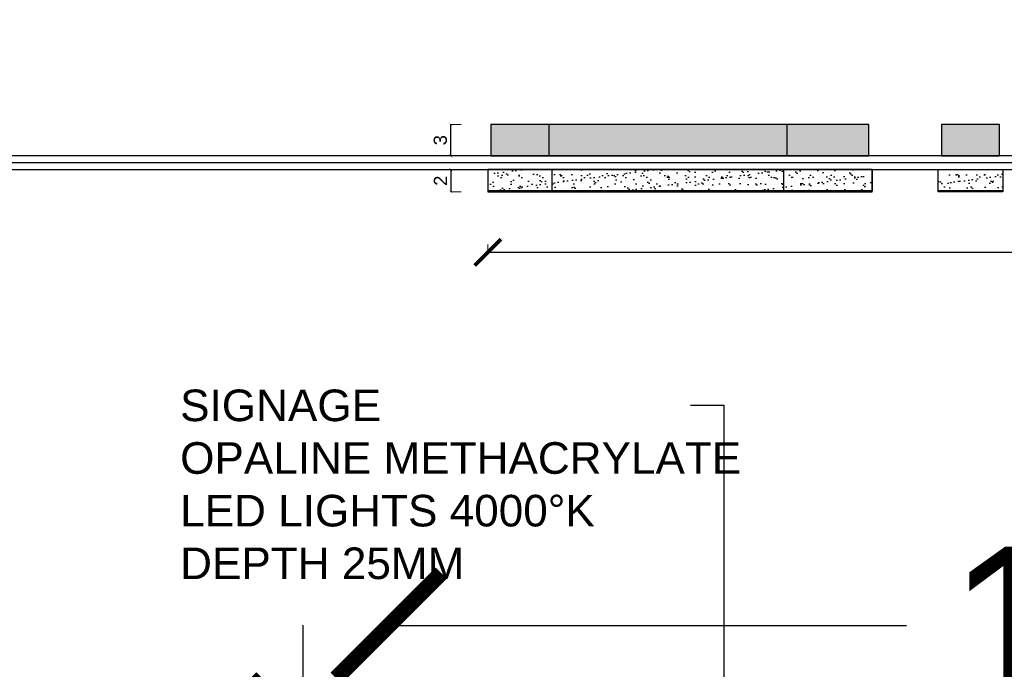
# Model space of a CAD drawing. Header units: centimetres. Extents: x -2854 to 18796, y -762 to 9238.
# Tile 10 of 173: x -2755 to -2661, y 2492 to 2554. Entities that reach past the tile are written whole.
import ezdxf
from ezdxf import colors
from ezdxf.entities.mleader import LeaderData, LeaderLine
from ezdxf.math import Vec2, Vec3

# ---------------------------------------------------------------- set-up
doc = ezdxf.new("R2010")
doc.units = ezdxf.units.CM
doc.header["$LTSCALE"] = 0.3
doc.linetypes.add('ACAD_ISO03W100', pattern=[30, 12, -18])
doc.layers.add('KK_DIM_SIGNAGE', color=7, linetype='Continuous', true_color=0xbf73b1)
doc.layers.add('MMT-LAYOUT ANNOTATION', color=7, linetype='Continuous')
doc.styles.add('KIKO Milano_Light', font='Arial.ttf')
doc.styles.get("Standard").update_dxf_attribs({"font": 'Arial.ttf'})
doc.dimstyles.new('KIKO', dxfattribs={"dimtxt": 1.5, "dimasz": 1, "dimexe": 0, "dimexo": 2, "dimgap": 0.7, "dimtad": 0, "dimtih": 1, "dimtoh": 1, "dimdec": 0, "dimzin": 0, "dimtxsty": 'KIKO Milano_Light', "dimblk": 'ARCHTICK', "dimcen": 0.09, "dimadec": 1, "dimazin": 0, "dimtfac": 1, "dimtdec": 0, "dimtix": 1, "dimtofl": 0, "dimtmove": 0, "dimatfit": 3, "dimldrblk": 'ARCHTICK', "dimfxl": 5, "dimfxlon": 1, "dimtolj": 1, "dimtzin": 0, "dimlwe": 5, "dimarcsym": 0})
pattern_1 = [(37.5, (-3131.1678, 2002.1715), (-0.0400008, 1.2235331), [0, -0.9652, 0, -1.0795, 0, -1.031875]), (7.5, (-3131.1678, 2002.1715), (1.1238082, 1.7920628), [0, -0.5207, 0, -0.86995, 0, -0.333375]), (327.5, (-3131.9489, 2002.1715), (1.977481, 0.003593), [0, -0.3175, 0, -1.143, 0, -1.49225]), (317.5, (-3131.9489, 2002.1715), (1.908891, 0.5573233), [0, -0.15875, 0, -0.7493, 0, -0.85725])]

# ---------------------------------------------------------------- blocks, each defined once
blk = doc.blocks.new('_ArchTick')
at = {"color": 0, "linetype": 'ByBlock', "const_width": 0.15}
blk.add_lwpolyline([(-0.5, -0.5), (0.5, 0.5)], dxfattribs=at)
blk = doc.blocks.new('*D50')
at = {"layer": 'Defpoints', "color": 0, "transparency": 16777216}
for p in [(-2710.552, 2537.602), (-2568.054, 2537.602), (-2568.054, 2531.848)]:
    blk.add_point(p, dxfattribs=at)
at = {"layer": 'KK_DIM_SIGNAGE', "color": 0, "linetype": 'ACAD_ISO03W100', "lineweight": 0, "transparency": 16777216}
for p, q in [((-2710.552, 2532.602), (-2710.552, 2531.848)), ((-2568.054, 2532.602), (-2568.054, 2531.848))]:
    blk.add_line(p, q, dxfattribs=at)
at = {"layer": 'KK_DIM_SIGNAGE', "color": 0, "lineweight": -2, "transparency": 16777216}
blk.add_line((-2710.552, 2531.848), (-2568.054, 2531.848), dxfattribs=at)
at = {"layer": 'KK_DIM_SIGNAGE', "color": 0, "lineweight": -2, "transparency": 16777216, "xscale": 2.5, "yscale": 2.5, "zscale": 2.5, "rotation": 180}
blk.add_blockref('_ArchTick', (-2710.552, 2531.848), dxfattribs=at)
at = {"layer": 'KK_DIM_SIGNAGE', "color": 0, "lineweight": -2, "transparency": 16777216, "xscale": 2.5, "yscale": 2.5, "zscale": 2.5}
blk.add_blockref('_ArchTick', (-2568.054, 2531.848), dxfattribs=at)
at = {"layer": 'KK_DIM_SIGNAGE', "color": 0, "transparency": 16777216, "insert": (-2639.303, 2522.072), "char_height": 12.5, "attachment_point": 5, "style": 'KIKO Milano_Light'}
blk.add_mtext('\\A1;142', dxfattribs=at)
blk = doc.blocks.new('*D48')
at = {"layer": 'Defpoints', "color": 0, "transparency": 16777216}
for p in [(-2710.552, 2539.702), (-2714.076, 2537.602), (-2710.552, 2537.602)]:
    blk.add_point(p, dxfattribs=at)
at = {"layer": 'KK_DIM_SIGNAGE', "color": 0, "linetype": 'ACAD_ISO03W100', "lineweight": 0, "transparency": 16777216}
for p, q in [((-2713.076, 2539.702), (-2714.076, 2539.702)), ((-2713.076, 2537.602), (-2714.076, 2537.602))]:
    blk.add_line(p, q, dxfattribs=at)
at = {"layer": 'KK_DIM_SIGNAGE', "color": 0, "lineweight": -2, "transparency": 16777216}
blk.add_line((-2714.076, 2539.702), (-2714.076, 2537.602), dxfattribs=at)
at = {"layer": 'KK_DIM_SIGNAGE', "color": 0, "lineweight": -2, "transparency": 16777216, "xscale": 0.25, "yscale": 0.25, "zscale": 0.25}
for p, rotation in [((-2714.076, 2539.702), 90), ((-2714.076, 2537.602), 270)]:
    blk.add_blockref('_ArchTick', p, dxfattribs=dict(at, rotation=rotation))
at = {"layer": 'KK_DIM_SIGNAGE', "color": 0, "transparency": 16777216, "insert": (-2715.054, 2538.652), "char_height": 1.25, "attachment_point": 5, "rotation": 90, "style": 'KIKO Milano_Light'}
blk.add_mtext('\\A1;2', dxfattribs=at)
blk = doc.blocks.new('*D49')
at = {"layer": 'Defpoints', "color": 0, "transparency": 16777216}
for p in [(-2714.076, 2544.002), (-2710.191, 2544.002), (-2710.191, 2541.002)]:
    blk.add_point(p, dxfattribs=at)
at = {"layer": 'KK_DIM_SIGNAGE', "color": 0, "linetype": 'ACAD_ISO03W100', "lineweight": 0, "transparency": 16777216}
for p, q in [((-2713.076, 2544.002), (-2714.076, 2544.002)), ((-2713.076, 2541.002), (-2714.076, 2541.002))]:
    blk.add_line(p, q, dxfattribs=at)
at = {"layer": 'KK_DIM_SIGNAGE', "color": 0, "lineweight": -2, "transparency": 16777216}
blk.add_line((-2714.076, 2541.002), (-2714.076, 2544.002), dxfattribs=at)
at = {"layer": 'KK_DIM_SIGNAGE', "color": 0, "lineweight": -2, "transparency": 16777216, "xscale": 0.25, "yscale": 0.25, "zscale": 0.25}
for p, rotation in [((-2714.076, 2544.002), 90), ((-2714.076, 2541.002), 270)]:
    blk.add_blockref('_ArchTick', p, dxfattribs=dict(at, rotation=rotation))
at = {"layer": 'KK_DIM_SIGNAGE', "color": 0, "transparency": 16777216, "insert": (-2715.065, 2542.502), "char_height": 1.25, "attachment_point": 5, "rotation": 90, "style": 'KIKO Milano_Light'}
blk.add_mtext('\\A1;3', dxfattribs=at)
blk = doc.blocks.new('*D491')
at = {"layer": 'Defpoints', "color": 0}
for p in [(-2578.694, 2496.388), (-2719.978, 2486.442), (-2578.694, 2470.288)]:
    blk.add_point(p, dxfattribs=at)
at = {"layer": 'KK_DIM_SIGNAGE', "color": 0, "lineweight": -2}
for p, q in [((-2719.978, 2496.388), (-2670.753, 2496.388)), ((-2578.694, 2496.388), (-2627.919, 2496.388))]:
    blk.add_line(p, q, dxfattribs=at)
at = {"layer": 'KK_DIM_SIGNAGE', "color": 0, "linetype": 'ACAD_ISO03W100', "lineweight": 5}
blk.add_line((-2578.694, 2490.288), (-2578.694, 2496.388), dxfattribs=at)
at = {"layer": 'KK_DIM_SIGNAGE', "color": 0, "lineweight": -2, "xscale": 10, "yscale": 10, "zscale": 10, "rotation": 180}
blk.add_blockref('_ArchTick', (-2719.978, 2496.388), dxfattribs=at)
at = {"layer": 'KK_DIM_SIGNAGE', "color": 0, "lineweight": -2, "xscale": 10, "yscale": 10, "zscale": 10}
blk.add_blockref('_ArchTick', (-2578.694, 2496.388), dxfattribs=at)
at = {"layer": 'KK_DIM_SIGNAGE', "color": 0, "insert": (-2649.336, 2496.388), "char_height": 15, "attachment_point": 5, "style": 'KIKO Milano_Light'}
blk.add_mtext('\\A1;141', dxfattribs=at)
blk = doc.blocks.new('*D493')
at = {"layer": 'Defpoints', "color": 0}
for p in [(-2719.978, 2486.442), (-2728.088, 2454.449), (-2719.978, 2454.449)]:
    blk.add_point(p, dxfattribs=at)
at = {"layer": 'KK_DIM_SIGNAGE', "color": 0, "lineweight": -2}
for p, q in [((-2728.088, 2486.442), (-2728.088, 2496.442)), ((-2728.088, 2454.449), (-2728.088, 2444.449))]:
    blk.add_line(p, q, dxfattribs=at)
at = {"layer": 'KK_DIM_SIGNAGE', "color": 0, "lineweight": -2, "xscale": 10, "yscale": 10, "zscale": 10}
for p, rotation in [((-2728.088, 2486.442), 270), ((-2728.088, 2454.449), 90)]:
    blk.add_blockref('_ArchTick', p, dxfattribs=dict(at, rotation=rotation))
at = {"layer": 'KK_DIM_SIGNAGE', "color": 0, "insert": (-2728.088, 2470.446), "char_height": 15, "attachment_point": 5, "style": 'KIKO Milano_Light'}
blk.add_mtext('\\A1;32', dxfattribs=at)

msp = doc.modelspace()

# ---------------------------------------------------------------- hatches: boundary and pattern name
for points in [[(-2710.252, 2544.002), (-2710.252, 2541.002), (-2674.336, 2541.002), (-2674.336, 2544.002)], [(-2661.922, 2544.002), (-2667.448, 2544.002), (-2667.448, 2541.002), (-2661.922, 2541.002)]]:
    msp.add_hatch(color=8).paths.add_polyline_path(points)
h = msp.add_hatch()
h.set_pattern_fill('AR-SAND', color=8, scale=0.025, style=0)
h.set_pattern_definition(pattern_1)
h.paths.add_polyline_path([(-2710.552, 2539.702), (-2710.552, 2537.702), (-2674.036, 2537.702), (-2674.036, 2539.702)])
h = msp.add_hatch()
h.set_pattern_fill('AR-SAND', color=8, scale=0.025, style=0)
h.set_pattern_definition(pattern_1)
h.paths.add_polyline_path([(-2661.622, 2537.702), (-2667.748, 2537.702), (-2667.748, 2539.702), (-2661.622, 2539.702)])

# ---------------------------------------------------------------- linework, layer by layer
at = {"color": 251, "true_color": 0x636466}
msp.add_line((-2525.547, 2540.352), (-2762.637, 2540.352), dxfattribs=at)
for points in [[(-2710.252, 2544.002), (-2710.252, 2541.002), (-2674.336, 2541.002), (-2674.336, 2544.002)], [(-2704.726, 2544.002), (-2710.252, 2544.002), (-2710.252, 2541.002), (-2704.726, 2541.002)], [(-2674.336, 2544.002), (-2682.129, 2544.002), (-2682.129, 2541.002), (-2674.336, 2541.002)], [(-2661.922, 2544.002), (-2667.448, 2544.002), (-2667.448, 2541.002), (-2661.922, 2541.002)], [(-2710.552, 2539.702), (-2710.552, 2537.702), (-2674.036, 2537.702), (-2674.036, 2539.702)], [(-2710.552, 2537.702), (-2704.426, 2537.702), (-2704.426, 2539.702), (-2710.552, 2539.702)], [(-2674.036, 2537.702), (-2682.429, 2537.702), (-2682.429, 2539.702), (-2674.036, 2539.702)], [(-2661.622, 2537.702), (-2667.748, 2537.702), (-2667.748, 2539.702), (-2661.622, 2539.702)], [(-2710.552, 2537.702), (-2710.552, 2537.602), (-2674.036, 2537.602), (-2674.036, 2537.702)], [(-2661.622, 2537.602), (-2667.748, 2537.602), (-2667.748, 2537.702), (-2661.622, 2537.702)]]:
    msp.add_lwpolyline(points, close=True)
msp.add_lwpolyline([(-2762.637, 2540.902), (-2762.637, 2539.802), (-2762.537, 2539.702), (-2525.647, 2539.702), (-2525.547, 2539.802), (-2525.547, 2540.902), (-2525.647, 2541.002), (-2762.537, 2541.002)], close=True, dxfattribs=at)

# ---------------------------------------------------------------- dimensions: what is measured, and where the dimension line sits
at = {"layer": 'KK_DIM_SIGNAGE'}
for base, p1, p2, override, picture, middle in [((-2714.076, 2544.002), (-2710.191, 2541.002), (-2710.191, 2544.002), {"dimscale": 0, "dimtxt": 2.5, "dimasz": 0.5, "dimexo": 1, "dimtad": 2, "dimtih": 0, "dimpost": '\\X', "dimtix": 0, "dimfxl": 2, "dimlwe": 0}, '*D49', (-2715.065, 2542.502)), ((-2714.076, 2537.602), (-2710.552, 2539.702), (-2710.552, 2537.602), {"dimscale": 0, "dimtxt": 2.5, "dimasz": 0.5, "dimexo": 1, "dimtad": 2, "dimtih": 0, "dimpost": '\\X', "dimtix": 0, "dimfxl": 2, "dimlwe": 0}, '*D48', (-2715.054, 2538.652)), ((-2728.088, 2454.449), (-2719.978, 2486.442), (-2719.978, 2454.449), {"dimpost": '\\X'}, '*D493', (-2728.088, 2470.446))]:
    dim = msp.add_linear_dim(base=base, p1=p1, p2=p2, angle=90, dimstyle='KIKO', override=override, dxfattribs=at)
    dim.commit()
    dim.dimension.update_dxf_attribs({"geometry": picture, "text_midpoint": middle})
for base, p1, p2, override, picture, middle in [((-2568.054, 2531.848), (-2710.552, 2537.602), (-2568.054, 2537.602), {"dimscale": 0, "dimtxt": 2.5, "dimasz": 0.5, "dimexo": 1, "dimtad": 2, "dimtih": 0, "dimpost": '\\X', "dimtix": 0, "dimfxl": 2, "dimlwe": 0}, '*D50', (-2639.303, 2522.072)), ((-2578.694, 2496.388), (-2719.978, 2486.442), (-2578.694, 2470.288), {"dimpost": '\\X'}, '*D491', (-2649.336, 2496.388))]:
    dim = msp.add_linear_dim(base=base, p1=p1, p2=p2, dimstyle='KIKO', override=override, dxfattribs=at)
    dim.commit()
    dim.dimension.update_dxf_attribs({"geometry": picture, "text_midpoint": middle})

# ---------------------------------------------------------------- leaders
at = {"ltscale": 0.5}
ml = msp.add_multileader_mtext('Standard', dxfattribs=at)
ml.set_content('{\\fAvenir LT Std 35 Light|b1|i0|c0|p34;BOH}', color=256, style='KIKO Milano_Light')
ml.set_leader_properties(color=256)
ml.build(insert=Vec2(0, 0))
ml.multileader.update_dxf_attribs({"dogleg_length": 0.36, "arrow_head_size": 0.5})
ctx = ml.context
ctx.base_point, ctx.char_height, ctx.arrow_head_size, ctx.landing_gap_size, ctx.plane_origin = Vec3(-2720.882, 2835.812), 1.2, 0.5, 0.604, Vec3(-725.088, 1552.755)
notes = []
notes.append((ctx, [(0, (0, 0, 0), (0, 0), (1, 0), 1, [])]))
ctx.mtext.insert, ctx.mtext.rotation, ctx.mtext.width = Vec3(-2720.278, 2836.581), -4.712389, 6.73942
ml = msp.add_multileader_mtext('Standard', dxfattribs=at)
ml.set_content('{\\fAvenir LT Std 35 Light|b1|i0|c0|p34;KIKO\\PSALES AREA}', color=256, style='KIKO Milano_Light')
ml.set_leader_properties(color=256)
ml.build(insert=Vec2(0, 0))
ml.multileader.update_dxf_attribs({"dogleg_length": 0.36, "arrow_head_size": 0.5})
ctx = ml.context
ctx.base_point, ctx.char_height, ctx.arrow_head_size, ctx.landing_gap_size, ctx.plane_origin = Vec3(-2706.95, 2835.989), 1.2, 0.5, 0.604, Vec3(-712.211, 1552.931)
ctx.text_align_type = 1
notes.append((ctx, [(0, (0, 0, 0), (0, 0), (1, 0), 1, [])]))
ctx.mtext.insert, ctx.mtext.rotation, ctx.mtext.width, ctx.mtext.alignment = Vec3(-2700.395, 2836.758), -4.712389, 12.82739, 2
ml = msp.add_multileader_mtext('Standard')
ml.set_content('{\\fAvenir LT Std 55 Roman|b0|i0|c0|p34;\\H0.83333x;DETAIL 01_FLOORING\\P\\fAvenir LT Std 35 Light|b0|i0|c0|p34;\\H0.8x;SCALE 1:5}', color=256, style='KIKO Milano_Light')
ml.set_leader_properties(color=256)
ml.build(insert=Vec2(0, 0))
ml.multileader.update_dxf_attribs({"dogleg_length": 0.36, "arrow_head_size": 1.207})
ctx = ml.context
ctx.base_point, ctx.char_height, ctx.arrow_head_size, ctx.landing_gap_size, ctx.plane_origin = Vec3(-2727.994, 2829.663), 1.2, 1.207, 0.604, Vec3(-735.061, 1546.039)
notes.append((ctx, [(0, (0, 0, 0), (0, 0), (1, 0), 1, [])]))
ctx.mtext.insert, ctx.mtext.rotation, ctx.mtext.width = Vec3(-2727.39, 2830.274), -4.712389, 44.12958
ml = msp.add_multileader_mtext('Standard', dxfattribs=at)
ml.set_content('{\\fAvenir LT Std 35 Light|b1|i0|c0|p34;KIKO\\PSALES AREA}', color=256, style='KIKO Milano_Light')
ml.set_leader_properties(color=256)
ml.build(insert=Vec2(0, 0))
ml.multileader.update_dxf_attribs({"dogleg_length": 2.846, "arrow_head_size": 0.7, "scale": 0.1})
ctx = ml.context
ctx.base_point, ctx.scale, ctx.char_height, ctx.arrow_head_size, ctx.landing_gap_size, ctx.plane_origin = Vec3(-2714.875, 2786.415), 0.1, 1.2, 0.7, 0.6, Vec3(-4704.005, 1503.417)
ctx.text_align_type = 1
notes.append((ctx, [(0, (0, 0, 0), (0, 0), (1, 0), 1, [])]))
ctx.mtext.insert, ctx.mtext.rotation, ctx.mtext.width, ctx.mtext.alignment = Vec3(-2709.514, 2787.03), -4.712389, 12.30098, 2
ml = msp.add_multileader_mtext('Standard')
ml.set_content('{\\fAvenir LT Std 55 Roman|b1|i0|c0|p34;\\H0.66667x;DETAIL 02_FLOORING\\P\\fAvenir LT Std 35 Light|b0|i0|c0|p34;\\H0.8x;SCALE 1:5}', color=256, style='KIKO Milano_Light')
ml.set_leader_properties(color=256)
ml.build(insert=Vec2(0, 0))
ml.multileader.update_dxf_attribs({"dogleg_length": 0.36, "arrow_head_size": 1.207})
ctx = ml.context
ctx.base_point, ctx.char_height, ctx.arrow_head_size, ctx.landing_gap_size, ctx.plane_origin = Vec3(-2727.994, 2780.603), 1.5, 1.207, 0.604, Vec3(-735.061, 1497.128)
notes.append((ctx, [(0, (0, 0, 0), (0, 0), (1, 0), 1, [])]))
ctx.mtext.insert, ctx.mtext.rotation, ctx.mtext.width = Vec3(-2727.39, 2781.363), -4.712389, 44.12958
ml = msp.add_multileader_mtext('Standard', dxfattribs=at)
ml.set_content('{\\fAvenir LT Std 35 Light|b1|i0|c0|p34;KIKO\\PSALES AREA}', color=256, style='KIKO Milano_Light')
ml.set_leader_properties(color=256)
ml.build(insert=Vec2(0, 0))
ml.multileader.update_dxf_attribs({"dogleg_length": 0.36, "arrow_head_size": 0.5})
ctx = ml.context
ctx.base_point, ctx.char_height, ctx.arrow_head_size, ctx.landing_gap_size, ctx.plane_origin = Vec3(-2683.335, 2717.668), 1.4, 0.5, 0.604, Vec3(-688.597, 1434.611)
ctx.text_align_type = 1
notes.append((ctx, [(0, (0, 0, 0), (0, 0), (1, 0), 1, [])]))
ctx.mtext.insert, ctx.mtext.rotation, ctx.mtext.width, ctx.mtext.alignment = Vec3(-2676.781, 2718.437), -4.712389, 12.82739, 2
ml = msp.add_multileader_mtext('Standard', dxfattribs=at)
ml.set_content('{\\fAvenir LT Std 35 Light|b1|i0|c0|p34;BOH}', color=256, style='KIKO Milano_Light')
ml.set_leader_properties(color=256)
ml.build(insert=Vec2(0, 0))
ml.multileader.update_dxf_attribs({"dogleg_length": 2.846, "arrow_head_size": 0.7})
ctx = ml.context
ctx.base_point, ctx.char_height, ctx.arrow_head_size, ctx.landing_gap_size, ctx.plane_origin = Vec3(-2697.268, 2717.491), 1.4, 0.7, 0.604, Vec3(-701.474, 1434.434)
notes.append((ctx, [(0, (0, 0, 0), (0, 0), (1, 0), 1, [])]))
ctx.mtext.insert, ctx.mtext.rotation, ctx.mtext.width = Vec3(-2696.664, 2718.209), -4.712389, 6.73942
ml = msp.add_multileader_mtext('Standard')
ml.set_content('{\\fAvenir LT Std 55 Roman|b1|i0|c0|p34;\\H0.66667x;DETAIL 03_FLOORING\\P\\fAvenir LT Std 35 Light|b0|i0|c0|p34;\\H0.8x;SCALE 1:5}', color=256, style='KIKO Milano_Light')
ml.set_leader_properties(color=256)
ml.build(insert=Vec2(0, 0))
ml.multileader.update_dxf_attribs({"dogleg_length": 0.36, "arrow_head_size": 1.207})
ctx = ml.context
ctx.base_point, ctx.char_height, ctx.arrow_head_size, ctx.landing_gap_size, ctx.plane_origin = Vec3(-2704.379, 2711.192), 1.5, 1.207, 0.604, Vec3(-711.447, 1427.718)
notes.append((ctx, [(0, (0, 0, 0), (0, 0), (1, 0), 1, [])]))
ctx.mtext.insert, ctx.mtext.rotation, ctx.mtext.width = Vec3(-2703.776, 2711.953), -4.712389, 44.12958
at = {"layer": 'MMT-LAYOUT ANNOTATION'}
ml = msp.add_multileader_mtext('Standard', dxfattribs=at)
ml.set_content('SIGNAGE\\POPALINE METHACRYLATE\\PLED LIGHTS 4000°K\\PDEPTH 25MM', color=256)
ml.set_leader_properties(color=256)
ml.build(insert=Vec2(0, 0))
ml.multileader.update_dxf_attribs({"dogleg_length": 3.2, "arrow_head_size": 2.4, "scale": 20})
ctx = ml.context
ctx.base_point, ctx.scale, ctx.char_height, ctx.arrow_head_size, ctx.landing_gap_size, ctx.plane_origin = Vec3(-2747.393, 2517.284), 20, 3, 2.4, 1.6, Vec3(-2849.473, 2604.611)
notes.append((ctx, [(1, (1, 1, 0), (-2688.09, 2517.284), (-1, 0), 3.2, [(1, [(-2688.09, 2485.139)], 0, [])])]))
ctx.mtext.insert, ctx.mtext.rotation, ctx.mtext.width, ctx.mtext.flow_direction = Vec3(-2739.793, 2518.81), -4.712389, 136.42755, 5
for ctx, leaders in notes:
    for number, flags, end, landing, length, lines in leaders:
        leader = LeaderData()
        leader.index, (leader.has_last_leader_line, leader.has_dogleg_vector, leader.attachment_direction) = number, flags
        leader.last_leader_point, leader.dogleg_vector, leader.dogleg_length = Vec3(end), Vec3(landing), length
        for number, points, colour, breaks in lines:
            line = LeaderLine()
            line.index, line.vertices, line.color, line.breaks = number, Vec3.list(points), colors.encode_raw_color(colour), breaks
            leader.lines.append(line)
        ctx.leaders.append(leader)

doc.saveas('drawing.dxf')
